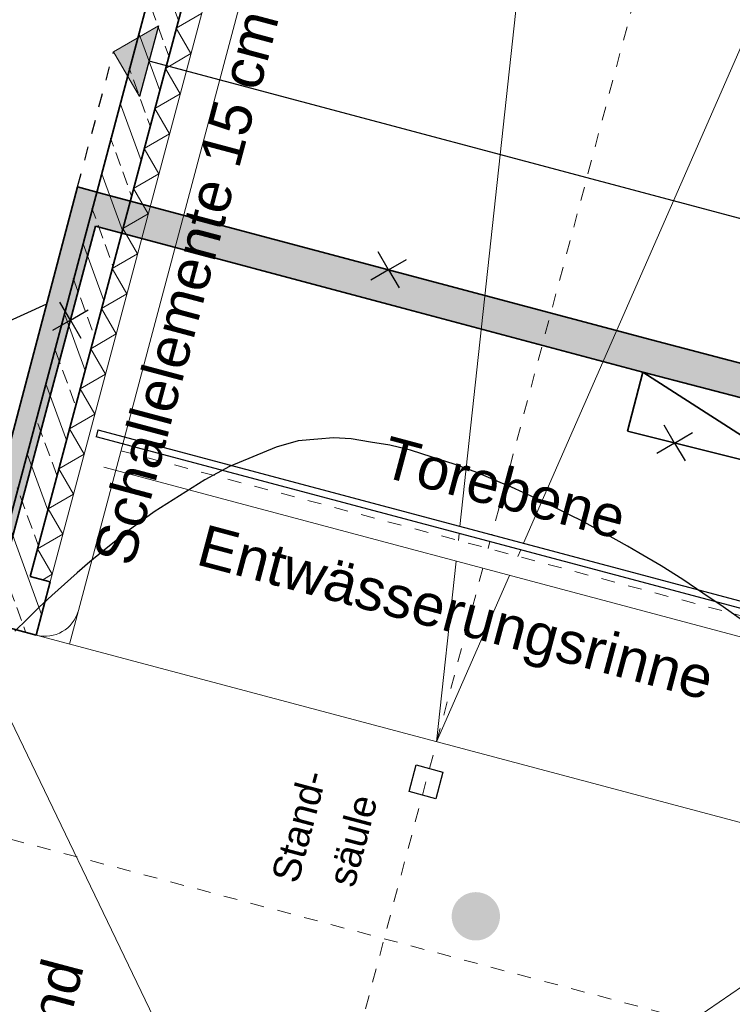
# Model space of a CAD drawing. Header units: metres. Extents: x 4462557 to 4462755, y 5328146 to 5328388.
# Tile 53 of 149: x 4462621.24 to 4462626.4, y 5328225.46 to 5328232.59. Entities that reach past the tile are written whole.
import ezdxf

# ---------------------------------------------------------------- set-up
doc = ezdxf.new("R2010")
doc.units = ezdxf.units.M
doc.header["$PDMODE"] = 65
doc.linetypes.add('AUSGEZOGEN', pattern=[0])
doc.linetypes.add('VERDECKT2_S2', pattern=[0.15000000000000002, 0.1, -0.05])
doc.layers.add('B31_BEWLIN', color=3, linetype='AUSGEZOGEN')
for name, color, linetype, lineweight in [('Maßlinie_Allgemein', 7, 'AUSGEZOGEN', 13), ('Schraffur', 7, 'AUSGEZOGEN', 158), ('Standard', 7, 'AUSGEZOGEN', 13)]:
    doc.layers.add(name, color=color, linetype=linetype, lineweight=lineweight)
doc.styles.add('ARIAL', font='ARIAL.TTF')
doc.dimstyles.new('_DIMSTYLE_18', dxfattribs={"dimtxt": 0.2, "dimasz": 0.3, "dimexe": 0, "dimexo": 0, "dimgap": 0.1, "dimtad": 2, "dimrnd": 0.01, "dimzin": 4, "dimdsep": 46, "dimtxsty": 'ARIAL', "dimblk1": 'ALL_ML_STRICH', "dimblk2": 'ALL_ML_STRICH', "dimsah": 1, "dimcen": 0, "dimclrd": 7, "dimclre": 7, "dimclrt": 7, "dimadec": 0, "dimazin": 0, "dimtfac": 1, "dimtdec": 0, "dimtix": 1, "dimtmove": 2, "dimatfit": 3, "dimfxl": 0, "dimtzin": 0, "dimlwd": 0, "dimlwe": 13, "dimarcsym": 0})

# ---------------------------------------------------------------- blocks, each defined once
blk = doc.blocks.new('ALL_ML_STRICH')
at = {"color": 0, "linetype": 'ByBlock', "lineweight": -2}
for p, q in [((0, -0.5), (0, 0.5)), ((-0.3, -0.3), (0.3, 0.3)), ((-1, 0), (0.5, 0))]:
    blk.add_line(p, q, dxfattribs=at)
blk = doc.blocks.new('*D234')
at = {"layer": 'DEFPOINTS', "color": 7, "linetype": 'AUSGEZOGEN', "lineweight": 13}
for p in [(4462625.806132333, 5328228.505272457), (4462624.954144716, 5328223.557887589), (4462628.819400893, 5328222.528424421)]:
    blk.add_point(p, dxfattribs=at)
at = {"layer": 'Maßlinie_Allgemein', "color": 7, "linetype": 'AUSGEZOGEN', "lineweight": -2}
for p, q in [((4462628.819400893, 5328222.528424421), (4462630.10622986, 5328227.359994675)), ((4462630.10622986, 5328227.359994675), (4462630.10622986, 5328227.359994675)), ((4462628.819400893, 5328222.528424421), (4462628.819400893, 5328222.528424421))]:
    blk.add_line(p, q, dxfattribs=at)
at = {"layer": 'Maßlinie_Allgemein', "color": 7, "linetype": 'AUSGEZOGEN', "lineweight": 13, "xscale": 0.3, "yscale": 0.3, "zscale": 0.3}
for p, rotation in [((4462630.10622986, 5328227.359994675), 75.08618508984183), ((4462628.819400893, 5328222.528424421), 255.0861850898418)]:
    blk.add_blockref('ALL_ML_STRICH', p, dxfattribs=dict(at, rotation=rotation))
at = {"layer": 'Maßlinie_Allgemein', "color": 7, "linetype": 'AUSGEZOGEN', "lineweight": 13, "insert": (4462629.27006288, 5328225.010850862), "char_height": 0.2, "width": 0.8, "attachment_point": 5, "rotation": 75.08618508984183, "style": 'ARIAL'}
blk.add_mtext('\\A1;{\\A1;{5.00\\H0.132000;\\S^ ;}}', dxfattribs=at)
blk = doc.blocks.new('Laubbaum_Stamm')
at = {"lineweight": 13}
blk.add_hatch(color=7, dxfattribs=at).paths.add_polyline_path([(0, 0.5), (-0.05058416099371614, 0.4974346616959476), (-0.1006492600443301, 0.4897649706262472), (-0.149681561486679, 0.4770696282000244), (-0.1971779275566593, 0.4594789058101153), (-0.2426509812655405, 0.437173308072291), (-0.2856341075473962, 0.4103817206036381), (-0.3256862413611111, 0.3793790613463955), (-0.3623963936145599, 0.3444834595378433), (-0.3953878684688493, 0.3060529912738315), (-0.4243221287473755, 0.2644820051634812), (-0.4489022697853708, 0.2201970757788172), (-0.4688760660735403, 0.1736526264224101), (-0.4840385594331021, 0.1253262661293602), (-0.4942341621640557, 0.0757138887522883), (-0.4993582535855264, 0.02532458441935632), (-0.4993582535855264, -0.02532458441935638), (-0.4942341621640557, -0.07571388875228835), (-0.4840385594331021, -0.1253262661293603), (-0.4688760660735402, -0.1736526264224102), (-0.4489022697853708, -0.2201970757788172), (-0.4243221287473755, -0.2644820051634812), (-0.3953878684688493, -0.3060529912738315), (-0.36239639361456, -0.3444834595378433), (-0.3256862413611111, -0.3793790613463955), (-0.2856341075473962, -0.4103817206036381), (-0.2426509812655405, -0.437173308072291), (-0.1971779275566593, -0.4594789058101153), (-0.149681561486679, -0.4770696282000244), (-0.10064926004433, -0.4897649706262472), (-0.05058416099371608, -0.4974346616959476), (0, -0.5), (0.05058416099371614, -0.4974346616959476), (0.1006492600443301, -0.4897649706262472), (0.149681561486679, -0.4770696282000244), (0.1971779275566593, -0.4594789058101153), (0.2426509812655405, -0.437173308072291), (0.2856341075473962, -0.4103817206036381), (0.3256862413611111, -0.3793790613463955), (0.3623963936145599, -0.3444834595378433), (0.3953878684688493, -0.3060529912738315), (0.4243221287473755, -0.2644820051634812), (0.4489022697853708, -0.2201970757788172), (0.4688760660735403, -0.1736526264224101), (0.4840385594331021, -0.1253262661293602), (0.4942341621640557, -0.0757138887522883), (0.4993582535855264, -0.02532458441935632), (0.4993582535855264, 0.02532458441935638), (0.4942341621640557, 0.07571388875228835), (0.4840385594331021, 0.1253262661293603), (0.4688760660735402, 0.1736526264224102), (0.4489022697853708, 0.2201970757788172), (0.4243221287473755, 0.2644820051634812), (0.3953878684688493, 0.3060529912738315), (0.36239639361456, 0.3444834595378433), (0.3256862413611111, 0.3793790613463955), (0.2856341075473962, 0.4103817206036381), (0.2426509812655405, 0.437173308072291), (0.1971779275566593, 0.4594789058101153), (0.149681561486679, 0.4770696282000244), (0.10064926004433, 0.4897649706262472), (0.05058416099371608, 0.4974346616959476)])
blk = doc.blocks.new('COMPLEXOBJECT_93')
at = {"layer": 'Standard', "color": 7, "linetype": 'AUSGEZOGEN', "lineweight": 25}
for q in [(4462621.534320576, 5328230.546362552), (4462621.739301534, 5328230.491747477), (4462621.4797055, 5328230.341381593), (4462621.684686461, 5328230.286766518)]:
    blk.add_line((4462621.609503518, 5328230.416564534), q, dxfattribs=at)
blk = doc.blocks.new('COMPLEXOBJECT_94')
at = {"layer": 'Standard', "color": 7, "linetype": 'AUSGEZOGEN', "lineweight": 25}
for q in [(4462623.838123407, 5328230.910261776), (4462624.043104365, 5328230.855646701), (4462623.783508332, 5328230.705280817), (4462623.988489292, 5328230.650665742)]:
    blk.add_line((4462623.91330635, 5328230.78046376), q, dxfattribs=at)
blk = doc.blocks.new('COMPLEXOBJECT_95')
at = {"layer": 'Standard', "color": 7, "linetype": 'AUSGEZOGEN', "lineweight": 25}
for q in [(4462625.908207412, 5328229.65714614), (4462626.113188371, 5328229.602531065), (4462625.853592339, 5328229.452165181), (4462626.058573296, 5328229.397550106)]:
    blk.add_line((4462625.983390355, 5328229.527348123), q, dxfattribs=at)

msp = doc.modelspace()

# ---------------------------------------------------------------- hatches: boundary and pattern name
at = {"layer": 'Schraffur', "linetype": 'AUSGEZOGEN', "lineweight": 18}
h = msp.add_hatch(dxfattribs=at)
h.set_pattern_fill('SCHRAFFUR_7', scale=0.09999999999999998, angle=65, style=0, pattern_type=2)
h.set_pattern_definition([(110, (0, 0), (-0.2819077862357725, -0.1026060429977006), []), (110, (-0.1409538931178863, -0.05130302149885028), (-0.2819077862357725, -0.1026060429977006), [0.1, -0.05])])
h.paths.add_polyline_path([(4462625.210711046, 5328242.588869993), (4462625.313657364, 5328242.975395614), (4462625.168710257, 5328243.014000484), (4462624.927131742, 5328243.078341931), (4462620.975038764, 5328228.239684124), (4462621.361564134, 5328228.136737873), (4462621.464510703, 5328228.523263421), (4462621.319563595, 5328228.56186829), (4462625.065763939, 5328242.627474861)], flags=0)
at = {"layer": 'Standard', "linetype": 'AUSGEZOGEN', "lineweight": 25}
for color, points in [(9, [(4462621.66192056, 5328231.380876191), (4462620.927318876, 5328228.599508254), (4462620.917618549, 5328228.56278063), (4462621.101004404, 5328228.513791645), (4462621.791483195, 5328231.097521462), (4462624.584378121, 5328230.352082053), (4462625.025018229, 5328230.235101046), (4462625.465766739, 5328230.11809126), (4462625.754482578, 5328230.041443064), (4462627.018031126, 5328229.709537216), (4462627.684270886, 5328229.534436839), (4462631.890273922, 5328228.429019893), (4462638.675116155, 5328226.645835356), (4462641.443353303, 5328225.918290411), (4462642.68131171, 5328225.592932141), (4462644.835209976, 5328225.026846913), (4462648.097380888, 5328224.169486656), (4462649.195157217, 5328228.31377604), (4462650.362214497, 5328232.719612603), (4462650.556397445, 5328233.45268573), (4462652.003348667, 5328238.915168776), (4462652.627048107, 5328241.269738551), (4462652.334027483, 5328241.100824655), (4462651.039910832, 5328236.215317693), (4462649.571299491, 5328230.671064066), (4462648.354467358, 5328226.077319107), (4462647.926717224, 5328224.462490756), (4462641.652613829, 5328226.111443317), (4462628.382337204, 5328229.599122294), (4462623.91330635, 5328230.78046376)]), (59, [(4462622.110668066, 5328232.035454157), (4462622.247156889, 5328232.547919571), (4462621.922679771, 5328232.359931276)])]:
    msp.add_hatch(color=color, dxfattribs=at).paths.add_polyline_path(points)

# ---------------------------------------------------------------- linework, layer by layer
at = {"layer": 'B31_BEWLIN', "color": 250, "linetype": 'AUSGEZOGEN'}
msp.add_lwpolyline([(4462626.473769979, 5328228.243424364), (4462626.335751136, 5328228.34205904), (4462626.188519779, 5328228.441053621), (4462626.041909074, 5328228.539264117), (4462625.885301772, 5328228.637213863), (4462625.723369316, 5328228.732223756), (4462625.643497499, 5328228.779957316), (4462625.56143686, 5328228.827233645), (4462625.478428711, 5328228.872484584), (4462625.394799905, 5328228.918519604), (4462625.311007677, 5328228.963149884), (4462625.226267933, 5328229.005754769), (4462625.141528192, 5328229.048359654), (4462625.056625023, 5328229.089559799), (4462624.97155843, 5328229.129355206), (4462624.887896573, 5328229.168987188), (4462624.803287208, 5328229.206593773), (4462624.719919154, 5328229.242632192), (4462624.551614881, 5328229.313467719), (4462624.386544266, 5328229.37538453), (4462624.228594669, 5328229.42508287), (4462624.072049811, 5328229.474617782), (4462623.921221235, 5328229.512097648), (4462623.782185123, 5328229.534679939), (4462623.641744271, 5328229.557425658), (4462623.513095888, 5328229.565273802), (4462623.400467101, 5328229.555697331), (4462623.257789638, 5328229.543009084), (4462623.099507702, 5328229.498066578), (4462622.931096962, 5328229.427251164), (4462622.762065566, 5328229.357219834), (4462622.582905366, 5328229.261315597), (4462622.399268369, 5328229.145287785), (4462622.216252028, 5328229.028475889), (4462622.028138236, 5328228.8923245), (4462621.842604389, 5328228.741635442), (4462621.750539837, 5328228.666209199), (4462621.658769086, 5328228.587189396), (4462621.567455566, 5328228.505980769), (4462621.47535796, 5328228.424151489), (4462621.384338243, 5328228.339349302), (4462621.295964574, 5328228.252815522), (4462621.206806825, 5328228.165661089)], dxfattribs=at)
msp.add_lwpolyline([(4462626.473769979, 5328228.243424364), (4462626.335751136, 5328228.34205904), (4462626.188519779, 5328228.441053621), (4462626.041909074, 5328228.539264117), (4462625.885301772, 5328228.637213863), (4462625.723369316, 5328228.732223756), (4462625.643497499, 5328228.779957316), (4462625.56143686, 5328228.827233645), (4462625.478428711, 5328228.872484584), (4462625.394799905, 5328228.918519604), (4462625.311007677, 5328228.963149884), (4462625.226267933, 5328229.005754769), (4462625.141528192, 5328229.048359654), (4462625.056625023, 5328229.089559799), (4462624.97155843, 5328229.129355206), (4462624.887896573, 5328229.168987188), (4462624.803287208, 5328229.206593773), (4462624.719919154, 5328229.242632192), (4462624.551614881, 5328229.313467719), (4462624.386544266, 5328229.37538453), (4462624.228594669, 5328229.42508287), (4462624.072049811, 5328229.474617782), (4462623.921221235, 5328229.512097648), (4462623.782185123, 5328229.534679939), (4462623.641744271, 5328229.557425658), (4462623.513095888, 5328229.565273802), (4462623.400467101, 5328229.555697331), (4462623.257789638, 5328229.543009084), (4462623.099507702, 5328229.498066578), (4462622.931096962, 5328229.427251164), (4462622.762065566, 5328229.357219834), (4462622.582905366, 5328229.261315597), (4462622.399268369, 5328229.145287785), (4462622.216252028, 5328229.028475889), (4462622.028138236, 5328228.8923245), (4462621.842604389, 5328228.741635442), (4462621.750539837, 5328228.666209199), (4462621.658769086, 5328228.587189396), (4462621.567455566, 5328228.505980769), (4462621.47535796, 5328228.424151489), (4462621.384338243, 5328228.339349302), (4462621.295964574, 5328228.252815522), (4462621.206806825, 5328228.165661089)], dxfattribs=at)
at = {"layer": 'Standard', "color": 7, "linetype": 'AUSGEZOGEN', "lineweight": 35}
for p, q in [((4462620.975038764, 5328228.239684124), (4462624.927131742, 5328243.078341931)), ((4462625.065763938, 5328242.627474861), (4462621.319563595, 5328228.56186829)), ((4462621.66192056, 5328231.38087619), (4462620.917618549, 5328228.56278063)), ((4462621.66192056, 5328231.380876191), (4462621.85379396, 5328231.329291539)), ((4462625.815869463, 5328230.273459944), (4462621.853282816, 5328231.329428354)), ((4462621.791483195, 5328231.097521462), (4462621.101004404, 5328228.513791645)), ((4462624.052475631, 5328230.493291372), (4462621.791483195, 5328231.097521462)), ((4462625.754482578, 5328230.041443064), (4462624.052475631, 5328230.493291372)), ((4462627.07901463, 5328229.941660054), (4462625.815869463, 5328230.273459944)), ((4462625.64197634, 5328229.613136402), (4462625.754482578, 5328230.041443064)), ((4462625.754482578, 5328230.041443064), (4462626.909075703, 5328229.294747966)), ((4462627.018031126, 5328229.709537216), (4462625.754482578, 5328230.041443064)), ((4462626.909075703, 5328229.294747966), (4462625.64197634, 5328229.613136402)), ((4462621.464510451, 5328228.523263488), (4462621.319563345, 5328228.561868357)), ((4462621.464510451, 5328228.523263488), (4462621.361564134, 5328228.136737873)), ((4462620.975038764, 5328228.239684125), (4462621.361564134, 5328228.136737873))]:
    msp.add_line(p, q, dxfattribs=at)
at = {"layer": 'Standard', "color": 7, "linetype": 'AUSGEZOGEN', "lineweight": 18}
for p, q in [((4462625.555235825, 5328242.911054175), (4462621.667484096, 5328228.313974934)), ((4462625.210711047, 5328242.588869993), (4462621.464510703, 5328228.523263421)), ((4462621.850750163, 5328229.351767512), (4462627.252445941, 5328227.913092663))]:
    msp.add_line(p, q, dxfattribs=at)
at = {"layer": 'Standard', "color": 7, "linetype": 'AUSGEZOGEN', "lineweight": 13}
for p, q in [((4462625.934945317, 5328242.809923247), (4462624.429521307, 5328228.923658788)), ((4462624.889325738, 5328228.801195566), (4462630.490253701, 5328241.596673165)), ((4462622.559843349, 5328232.635835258), (4462622.376291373, 5328232.52949302)), ((4462621.922679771, 5328232.359931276), (4462622.247156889, 5328232.547919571)), ((4462622.376291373, 5328232.52949302), (4462622.482633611, 5328232.345941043)), ((4462621.922679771, 5328232.359931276), (4462622.110668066, 5328232.035454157)), ((4462622.482633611, 5328232.345941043), (4462622.299081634, 5328232.239598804)), ((4462622.299081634, 5328232.239598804), (4462622.405423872, 5328232.056046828)), ((4462622.405423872, 5328232.056046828), (4462622.221871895, 5328231.949704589)), ((4462622.221871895, 5328231.949704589), (4462622.328214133, 5328231.766152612)), ((4462622.328214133, 5328231.766152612), (4462622.144662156, 5328231.659810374)), ((4462622.144662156, 5328231.659810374), (4462622.251004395, 5328231.476258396)), ((4462622.251004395, 5328231.476258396), (4462622.067452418, 5328231.369916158)), ((4462622.067452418, 5328231.369916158), (4462622.173794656, 5328231.18636418)), ((4462622.173794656, 5328231.18636418), (4462621.990242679, 5328231.080021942)), ((4462621.990242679, 5328231.080021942), (4462622.096584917, 5328230.896469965)), ((4462622.096584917, 5328230.896469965), (4462621.91303294, 5328230.790127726)), ((4462621.91303294, 5328230.790127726), (4462622.019375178, 5328230.60657575)), ((4462622.019375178, 5328230.60657575), (4462621.835823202, 5328230.500233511)), ((4462621.835823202, 5328230.500233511), (4462621.94216544, 5328230.316681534)), ((4462621.94216544, 5328230.316681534), (4462621.758613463, 5328230.210339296)), ((4462621.758613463, 5328230.210339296), (4462621.864955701, 5328230.026787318)), ((4462621.864955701, 5328230.026787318), (4462621.681403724, 5328229.92044508)), ((4462621.681403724, 5328229.92044508), (4462621.787745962, 5328229.736893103)), ((4462621.787745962, 5328229.736893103), (4462621.604193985, 5328229.630550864)), ((4462621.604193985, 5328229.630550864), (4462621.710536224, 5328229.446998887)), ((4462621.710536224, 5328229.446998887), (4462621.526984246, 5328229.340656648)), ((4462621.526984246, 5328229.340656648), (4462621.633326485, 5328229.157104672)), ((4462621.633326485, 5328229.157104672), (4462621.449774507, 5328229.050762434)), ((4462621.449774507, 5328229.050762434), (4462621.556116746, 5328228.867210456)), ((4462621.556116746, 5328228.867210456), (4462621.372564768, 5328228.760868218)), ((4462624.424069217, 5328228.873367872), (4462624.418438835, 5328228.821432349)), ((4462621.372564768, 5328228.760868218), (4462621.478907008, 5328228.57731624)), ((4462624.848093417, 5328228.706999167), (4462624.869041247, 5328228.754855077)), ((4462624.40226086, 5328228.672204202), (4462624.260506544, 5328227.364640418)), ((4462621.478907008, 5328228.57731624), (4462621.410457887, 5328228.53765972)), ((4462624.260506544, 5328227.364640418), (4462624.787903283, 5328228.569493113)), ((4462621.667484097, 5328228.313974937), (4462621.603142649, 5328228.072396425)), ((4462621.361564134, 5328228.136737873), (4462627.159448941, 5328226.592542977)), ((4462620.923565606, 5328228.046421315), (4462623.188805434, 5328223.340796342)), ((4462623.188805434, 5328223.340796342), (4462627.494501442, 5328226.296333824))]:
    msp.add_line(p, q, dxfattribs=at)
at = {"layer": 'Standard', "color": 7, "linetype": 'VERDECKT2_S2', "lineweight": 13}
for p, q in [((4462628.212599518, 5328242.203298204), (4462624.659423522, 5328228.862427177)), ((4462624.646555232, 5328228.814111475), (4462624.633266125, 5328228.764215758)), ((4462624.595082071, 5328228.620848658), (4462623.151113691, 5328223.199277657))]:
    msp.add_line(p, q, dxfattribs=at)
at = {"layer": 'Standard', "color": 7, "linetype": 'AUSGEZOGEN', "lineweight": 25}
for p, q in [((4462622.247156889, 5328232.547919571), (4462622.110668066, 5328232.035454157)), ((4462648.399035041, 5328225.308281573), (4462622.178912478, 5328232.291686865)), ((4462621.438036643, 5328230.533201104), (4462618.555644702, 5328229.225903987)), ((4462621.808797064, 5328229.62165627), (4462621.795928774, 5328229.573340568)), ((4462621.808797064, 5328229.62165627), (4462627.510050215, 5328228.103198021)), ((4462627.497181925, 5328228.054882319), (4462621.795928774, 5328229.573340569)), ((4462624.060928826, 5328227.003851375), (4462624.112401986, 5328227.197114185)), ((4462624.112401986, 5328227.197114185), (4462624.305664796, 5328227.145641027)), ((4462624.305664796, 5328227.145641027), (4462624.254191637, 5328226.952378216)), ((4462624.254191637, 5328226.952378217), (4462624.060928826, 5328227.003851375))]:
    msp.add_line(p, q, dxfattribs=at)
at = {"layer": 'Standard', "color": 7, "linetype": 'VERDECKT2_S2', "lineweight": 25}
msp.add_line((4462621.66192056, 5328231.380876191), (4462621.922679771, 5328232.359931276), dxfattribs=at)
at = {"layer": 'Standard', "color": 7, "linetype": 'VERDECKT2_S2', "lineweight": 18}
for p, q in [((4462621.975902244, 5328229.471971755), (4462627.290629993, 5328228.056459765)), ((4462620.595371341, 5328226.814172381), (4462627.166307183, 5328225.064084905))]:
    msp.add_line(p, q, dxfattribs=at)
at = {"layer": 'Standard', "color": 7, "linetype": 'AUSGEZOGEN', "lineweight": 18}
msp.add_arc((4462621.425905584, 5328228.378316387), 0.2500000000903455, 255.0861847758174, 345.0861847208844, dxfattribs=at)

# ---------------------------------------------------------------- block references
at = {"layer": 'B31_BEWLIN', "color": 3, "linetype": 'AUSGEZOGEN', "xscale": 0.34999999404, "yscale": 0.3499999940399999, "zscale": 0.34999999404, "rotation": 308.3640628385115}
msp.add_blockref('Laubbaum_Stamm', (4462624.544474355, 5328226.101132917), dxfattribs=at)
msp.add_blockref('Laubbaum_Stamm', (4462624.544474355, 5328226.101132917), dxfattribs=at)
at = {"layer": 'Standard', "color": 7, "linetype": 'AUSGEZOGEN', "lineweight": 25}
for name in ['COMPLEXOBJECT_94', 'COMPLEXOBJECT_93', 'COMPLEXOBJECT_95']:
    msp.add_blockref(name, (0, 0), dxfattribs=at)

# ---------------------------------------------------------------- texts
at = {"layer": 'Standard', "color": 7, "linetype": 'AUSGEZOGEN', "lineweight": 18, "char_height": 0.3, "attachment_point": 1, "style": 'ARIAL'}
for s, insert, width, rotation in [('\\W1.00;Schallelemente\\~15\\~cm', (4462621.770430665, 5328228.700500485), 4.294931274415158, 75.08618468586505), ('\\W1.01;Entwässerungsrinne', (4462622.586428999, 5328228.941228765), 3.970868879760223, 345.0861849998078)]:
    msp.add_mtext(s, dxfattribs=dict(at, insert=insert, width=width, rotation=rotation))
at = {"layer": 'Standard', "color": 7, "linetype": 'AUSGEZOGEN', "lineweight": 13, "insert": (4462624.710896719, 5328229.055690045), "char_height": 0.3, "width": 1.95569293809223, "attachment_point": 8, "rotation": 345.0861849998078, "style": 'ARIAL'}
msp.add_mtext('\\W1.00;Torebene', dxfattribs=at)
at = {"layer": 'Standard', "color": 7, "linetype": 'AUSGEZOGEN', "lineweight": 18, "line_spacing_factor": 1.204819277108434, "style": 'ARIAL'}
for s, insert, char_height, width, attachment_point, rotation in [('{\\fArial|i0|b0;\\H0.200000;\\W1.000000;\\C7;Stand-}\\P{\\fArial|i0|b0;\\H0.200000;\\W1.000000;\\C7;säule}\\P', (4462623.167628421, 5328226.779132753), 0.2, 0.9268201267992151, 2, 75.08618515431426), ('{\\fArial|i0|b0;\\H0.300000;\\W1.000000;\\C7;Baum}\\P{\\fArial|i0|b0;\\H0.300000;\\W1.000000;\\C7;Bestand}\\P', (4462620.442185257, 5328224.484224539), 0.3, 1.695232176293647, 1, 75.09164792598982)]:
    msp.add_mtext(s, dxfattribs=dict(at, insert=insert, char_height=char_height, width=width, attachment_point=attachment_point, rotation=rotation))

# ---------------------------------------------------------------- dimensions: what is measured, and where the dimension line sits
at = {"layer": 'Maßlinie_Allgemein', "color": 7, "linetype": 'AUSGEZOGEN', "lineweight": 13}
dim = msp.add_linear_dim(base=(4462630.10622986, 5328227.359994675), p1=(4462628.819400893, 5328222.528424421), p2=(4462630.10622986, 5328227.359994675), angle=75.08618508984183, dimstyle='_DIMSTYLE_18', override={"dimpost": '<>', "dimclrd": 7, "dimclre": 7, "dimclrt": 7, "dimlwd": 0, "dimlwe": 13}, dxfattribs=at)
dim.commit()
dim.dimension.update_dxf_attribs({"geometry": '*D234', "text_midpoint": (4462629.27006288, 5328225.010850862), "dimtype": 160})

doc.saveas('drawing.dxf')
